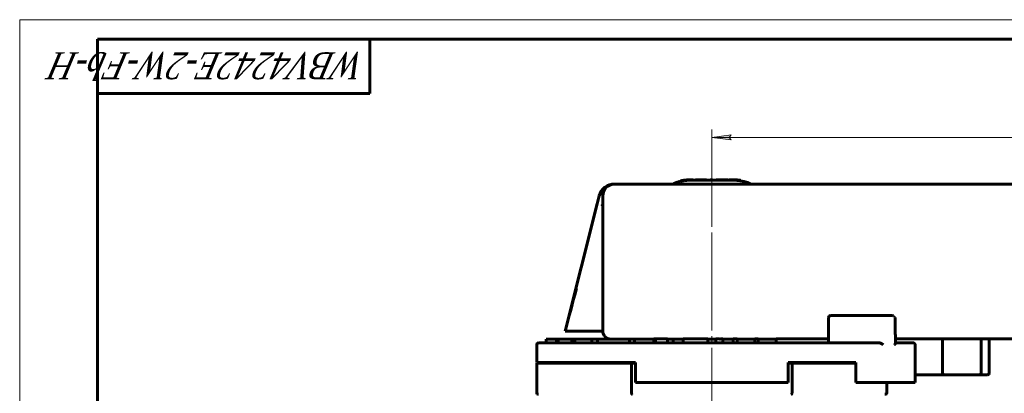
# Model space of a CAD drawing. Header units: millimetres. Extents: x 0 to 594, y 0 to 420.
# Tile 3 of 5: x 0 to 253, y 324 to 420. Entities that reach past the tile are written whole.
import ezdxf

# ---------------------------------------------------------------- set-up
doc = ezdxf.new("R2010")
doc.units = ezdxf.units.MM
for name, pattern in [('K5LT-1', [0]), ('K5LT_AXLED', [29.60556, 25.10556, -1.5, 1.5, -1.5]), ('K5LT_BASIC', [0]), ('K5LT_THIN', [0])]:
    doc.linetypes.add(name, pattern=pattern)
doc.layers.add('Системный слой', color=7, linetype='Continuous')
doc.layers.add('Системный слой (1)', color=7, linetype='Continuous', true_color=0x6c6c6c)
doc.styles.add('KDIMTEXTSTYLE', font='txt', dxfattribs={"width": 0.96, "oblique": 15, "height": 5})
doc.styles.add('KTEXTSTYLE', font='txt', dxfattribs={"width": 0.96, "height": 5})
doc.dimstyles.new('KDIMSTYLE (1.00)', dxfattribs={"dimtxt": 5, "dimasz": 1, "dimexe": 2, "dimexo": 0, "dimgap": 1, "dimtad": 1, "dimtxsty": 'KDIMTEXTSTYLE', "dimsah": 1, "dimcen": 0, "dimdle": 1, "dimadec": 0, "dimazin": 0, "dimtfac": 0.667, "dimtmove": 0, "dimatfit": 3, "dimfxl": 1, "dimtvp": 1, "dimtolj": 1, "dimtzin": 0, "dimarcsym": 0})

# ---------------------------------------------------------------- blocks, each defined once
blk = doc.blocks.new('U1')
at = {"layer": 'Системный слой (1)', "color": 143, "linetype": 'K5LT_BASIC', "lineweight": 60, "true_color": 0x33acca}
for p, q in [((162.95, 337.97), (166.49, 337.97)), ((170.52, 337.97), (176.84, 337.97)), ((178.84, 337.97), (179.84, 337.97))]:
    blk.add_line(p, q, dxfattribs=at)
blk = doc.blocks.new('U3')
at = {"layer": 'Системный слой (1)', "color": 143, "linetype": 'K5LT_BASIC', "lineweight": 60, "true_color": 0x33acca}
for p, q in [((186.13, 378.43), (185.22, 378.63)), ((187, 378.14), (186.13, 378.43)), ((187.84, 377.77), (187, 378.14))]:
    blk.add_line(p, q, dxfattribs=at)
blk = doc.blocks.new('U4')
at = {"layer": 'Системный слой (1)', "color": 143, "linetype": 'K5LT_BASIC', "lineweight": 60, "true_color": 0x33acca}
for p, q in [((157.23, 331.77), (158.23, 331.77)), ((197.46, 331.77), (198.46, 331.77))]:
    blk.add_line(p, q, dxfattribs=at)
blk = doc.blocks.new('U5')
at = {"layer": 'Системный слой (1)', "color": 143, "linetype": 'K5LT_BASIC', "lineweight": 60, "true_color": 0x33acca}
for p, q in [((180.09, 337.97), (180.66, 337.97)), ((183.3, 337.97), (184.37, 337.97)), ((188.93, 337.97), (189.79, 337.97)), ((194.39, 337.97), (207.84, 337.97)), ((225.06, 337.97), (269.36, 337.97))]:
    blk.add_line(p, q, dxfattribs=at)
blk = doc.blocks.new('D0')
at = {"layer": 'Системный слой (1)'}
for points in [[(182.34, 389.76), (182.84, 390.42), (177.84, 389.76), (182.84, 389.11)], [(379.84, 389.76), (374.84, 390.42), (375.34, 389.76), (374.84, 389.11)]]:
    blk.add_hatch(color=7, dxfattribs=at).paths.add_polyline_path(points)
at = {"layer": 'Системный слой (1)', "color": 7, "linetype": 'K5LT_THIN', "lineweight": 18, "true_color": 0xffffff}
for p, q in [((177.84, 366.77), (177.84, 391.76)), ((177.84, 389.76), (182.84, 390.42)), ((182.84, 389.11), (177.84, 389.76)), ((182.84, 390.42), (182.34, 389.76)), ((182.34, 389.76), (182.84, 389.11)), ((375.34, 389.76), (374.84, 390.42)), ((374.84, 390.42), (379.84, 389.76)), ((379.84, 389.76), (374.84, 389.11)), ((374.84, 389.11), (375.34, 389.76)), ((379.84, 362.77), (379.84, 391.76))]:
    blk.add_line(p, q, dxfattribs=at)
blk.add_wipeout([(273.17, 390.76), (273.17, 398.15), (284.06, 398.15), (284.06, 390.76)]).dxf.layer = 'Системный слой (1)'
blk.add_line((379.84, 389.76), (177.84, 389.76), dxfattribs=at)
at = {"layer": 'Системный слой (1)', "color": 7, "insert": (273.17, 397.35), "char_height": 5, "attachment_point": 1, "style": 'KTEXTSTYLE'}
blk.add_mtext('\\fArial|b0|c204|p34;\\H5.0;\\W1.000;\\Q15;\\fGOST Type AU|b0|i0|c204|p34;\\Q15;\\W0.960;202', dxfattribs=at)
blk = doc.blocks.new('KDIMARROW_01')
at = {"layer": 'Системный слой'}
blk.add_hatch(color=0, dxfattribs=at).paths.add_polyline_path([(0, 0), (-5, 0.66), (-4.5, 0), (-5, -0.66)])
at = {"layer": 'Системный слой', "color": 0, "linetype": 'K5LT_THIN', "lineweight": 18}
for p, q in [((-4.5, 0), (-5, 0.66)), ((-5, 0.66), (0, 0)), ((0, 0), (-5, -0.66)), ((-5, -0.66), (-4.5, 0))]:
    blk.add_line(p, q, dxfattribs=at)
at = {"layer": 'Системный слой (1)', "color": 0, "linetype": 'K5LT_THIN', "lineweight": 18}
blk.add_line((177.84, 221.77), (176.84, 221.77), dxfattribs=at)
blk = doc.blocks.new('U8')
at = {"layer": 'Системный слой (1)', "color": 30, "linetype": 'K5LT_AXLED', "lineweight": 18, "true_color": 0xff8000}
for q in [(177.84, 380.77), (84.12, 221.77), (269.34, 221.77), (177.84, 129.29)]:
    blk.add_line((177.84, 221.77), q, dxfattribs=at)
blk = doc.blocks.new('U23')
at = {"color": 7, "linetype": 'K5LT_THIN', "lineweight": 18, "true_color": 0xffffff}
for p, q in [((0, 0), (0, 420)), ((0, 420), (594, 420))]:
    blk.add_line(p, q, dxfattribs=at)
at = {"color": 143, "linetype": 'K5LT_BASIC', "lineweight": 60, "true_color": 0x33acca}
for p, q in [((20, 5), (20, 415)), ((20, 415), (589, 415)), ((90, 415), (90, 401)), ((90, 401), (20, 401))]:
    blk.add_line(p, q, dxfattribs=at)
at = {"color": 7, "insert": (88.86, 404.64), "char_height": 7, "attachment_point": 1, "rotation": 180, "style": 'KTEXTSTYLE'}
blk.add_mtext('\\fArial|b0|c204|p34;\\H5.0;\\W1.000;\\Q15;\\fGOST Type AU|b0|i0|c204|p34;\\Q15;\\W0.857;\\H7.00;WBV4242E-2W-Fb-H', dxfattribs=at)

msp = doc.modelspace()

# ---------------------------------------------------------------- linework, layer by layer
at = {"layer": 'Системный слой (1)', "color": 143, "linetype": 'K5LT_BASIC', "lineweight": 60, "true_color": 0x33acca}
for p, q in [((152.839, 377.768), (152.843, 377.768)), ((180.094, 377.768), (152.843, 377.768)), ((169.895, 378.615), (169.895, 378.561)), ((169.895, 378.561), (169.895, 378.458)), ((170.427, 378.699), (170.427, 378.723)), ((172.286, 378.868), (172.163, 378.868)), ((172.232, 378.868), (172.286, 378.868)), ((172.232, 378.868), (172.232, 378.768)), ((172.286, 378.768), (172.232, 378.768)), ((172.286, 378.868), (173.049, 378.868)), ((183.28, 378.768), (172.286, 378.768)), ((173.049, 378.868), (173.049, 378.768)), ((173.626, 378.868), (173.626, 378.768)), ((173.626, 378.868), (174.122, 378.868)), ((174.122, 378.868), (174.122, 378.768)), ((174.122, 378.868), (175.892, 378.868)), ((175.892, 378.868), (175.892, 378.768)), ((175.892, 378.868), (176.488, 378.868)), ((176.488, 378.868), (176.488, 378.768)), ((177.402, 378.868), (178.044, 378.868)), ((177.402, 378.868), (177.402, 378.768)), ((178.044, 378.868), (178.044, 378.768)), ((178.965, 378.868), (179.496, 378.868)), ((178.965, 378.868), (178.965, 378.768)), ((179.496, 378.868), (179.496, 378.768)), ((179.496, 378.868), (180.106, 378.868)), ((269.546, 377.768), (180.094, 377.768)), ((180.106, 378.868), (181.37, 378.868)), ((180.106, 378.868), (180.106, 378.768)), ((181.37, 378.868), (182.06, 378.868)), ((181.37, 378.868), (181.37, 378.768)), ((182.06, 378.868), (182.06, 378.768)), ((182.33, 378.868), (182.33, 378.768)), ((182.33, 378.868), (182.712, 378.868)), ((182.712, 378.868), (183.28, 378.868)), ((182.712, 378.868), (182.712, 378.768)), ((183.415, 378.868), (183.28, 378.868)), ((184.842, 378.762), (184.842, 378.661)), ((185.224, 378.728), (185.224, 378.729)), ((185.224, 378.728), (185.224, 378.626)), ((148.893, 374.707), (148.388, 372.699)), ((149.843, 374.768), (149.843, 339.968)), ((148.388, 372.699), (140.161, 339.968)), ((149.843, 368.897), (149.843, 369.567)), ((207.843, 343.468), (207.843, 336.968)), ((221.156, 343.968), (208.314, 343.967)), ((221.515, 343.968), (221.156, 343.968)), ((224.268, 343.968), (221.515, 343.968)), ((224.922, 339.968), (224.922, 343.468)), ((140.161, 339.968), (140.167, 339.968)), ((140.167, 339.968), (141.033, 339.968)), ((149.186, 339.968), (141.033, 339.968)), ((149.186, 339.968), (149.843, 339.968)), ((209.839, 336.968), (133.343, 336.968)), ((135.263, 336.968), (135.263, 337.968)), ((135.263, 337.968), (137.969, 337.968)), ((137.969, 336.968), (137.969, 337.968)), ((137.969, 337.968), (138.357, 337.968)), ((138.357, 336.968), (138.357, 337.968)), ((138.357, 337.968), (141.892, 337.968)), ((141.892, 337.968), (142.642, 337.968)), ((141.892, 336.968), (141.892, 337.968)), ((142.642, 336.968), (142.642, 337.968)), ((142.642, 337.968), (147.027, 337.968)), ((147.027, 336.968), (147.027, 337.968)), ((147.027, 337.968), (148.442, 337.968)), ((148.442, 336.968), (148.442, 337.968)), ((148.442, 337.968), (156.653, 337.968)), ((156.653, 337.968), (157.953, 337.968)), ((156.653, 336.968), (156.653, 337.968)), ((157.953, 337.968), (162.953, 337.968)), ((157.953, 336.968), (157.953, 337.968)), ((162.953, 336.968), (162.953, 337.968)), ((163.343, 336.968), (163.343, 337.968)), ((166.486, 336.968), (166.486, 337.968)), ((166.486, 337.968), (167.935, 337.968)), ((167.935, 336.968), (167.935, 337.968)), ((167.935, 337.968), (170.523, 337.968)), ((170.523, 336.968), (170.523, 337.968)), ((176.843, 337.968), (178.843, 337.968)), ((176.843, 336.968), (176.843, 337.968)), ((178.843, 336.968), (178.843, 337.968)), ((179.835, 337.968), (180.094, 337.968)), ((180.66, 337.968), (181.978, 337.968)), ((180.66, 336.968), (180.66, 337.968)), ((181.978, 337.968), (183.302, 337.968)), ((183.302, 336.968), (183.302, 337.968)), ((184.371, 336.968), (184.371, 337.968)), ((184.371, 337.968), (186.655, 337.968)), ((186.655, 337.968), (188.933, 337.968)), ((188.933, 336.968), (188.933, 337.968)), ((189.79, 336.968), (189.79, 337.968)), ((189.79, 337.968), (192.19, 337.968)), ((192.19, 337.968), (194.391, 337.968)), ((194.391, 336.968), (194.391, 337.968)), ((220.885, 336.968), (209.839, 336.968)), ((225.056, 336.917), (225.056, 338.645)), ((228.57, 336.968), (225.056, 336.968)), ((228.704, 336.968), (228.57, 336.968)), ((229.594, 336.968), (228.704, 336.968)), ((229.6, 336.968), (229.594, 336.968)), ((237.088, 329.268), (237.088, 337.968)), ((247.088, 329.268), (247.088, 337.968)), ((249.148, 329.268), (249.148, 337.968)), ((132.843, 336.468), (132.843, 331.968)), ((230.1, 336.468), (230.1, 326.768)), ((132.843, 331.968), (158.228, 331.968)), ((132.843, 331.768), (132.843, 324.268)), ((132.843, 331.768), (157.227, 331.768)), ((157.227, 331.768), (157.227, 324.268)), ((158.18, 331.768), (158.18, 331.968)), ((158.228, 331.968), (158.228, 326.768)), ((197.458, 331.968), (210.198, 331.968)), ((197.458, 326.768), (197.458, 331.968)), ((198.458, 331.968), (198.458, 331.768)), ((198.458, 331.768), (198.458, 324.268)), ((198.458, 331.768), (214.873, 331.768)), ((198.664, 331.768), (198.664, 331.968)), ((201.636, 331.968), (201.636, 331.768)), ((204.451, 331.968), (204.451, 331.768)), ((207.375, 331.768), (207.375, 331.968)), ((210.198, 331.968), (214.873, 331.968)), ((212.456, 331.968), (212.456, 331.768)), ((214.873, 331.968), (214.873, 326.768)), ((197.458, 326.768), (158.228, 326.768)), ((228.93, 326.768), (214.873, 326.768)), ((222.843, 326.768), (222.843, 324.268)), ((228.93, 326.768), (229.198, 326.768)), ((230.088, 326.768), (229.198, 326.768)), ((230.088, 326.768), (230.1, 326.768)), ((230.1, 328.768), (236.088, 328.768)), ((236.088, 328.768), (237.588, 328.768)), ((237.588, 328.768), (238.088, 328.768)), ((238.088, 328.768), (246.088, 328.768)), ((246.088, 328.768), (246.588, 328.768)), ((246.588, 328.768), (248.088, 328.768)), ((248.088, 328.768), (248.148, 328.768)), ((248.148, 328.768), (248.648, 328.768))]:
    msp.add_line(p, q, dxfattribs=at)
for centre, radius, start, end in [((152.821, 373.719), 4.051, 88.25191, 165.89116), ((152.843, 374.768), 3, 90, 180), ((152.843, 374.768), 3, 90, 132.58667), ((152.843, 374.768), 3, 90, 97.16643), ((208.343, 343.468), 0.5, 90, 180), ((208.343, 343.468), 0.5, 90, 180), ((151.843, 339.968), 2, 180, 270), ((133.343, 336.468), 0.5, 90, 180), ((237.588, 329.268), 0.5, 180, 270), ((246.588, 329.268), 0.5, 270, 0), ((248.648, 329.268), 0.5, 270, 0), ((133.343, 324.268), 0.5, 180, 270), ((222.343, 324.268), 0.5, 270, 0)]:
    msp.add_arc(centre, radius, start, end, dxfattribs=at)
for centre, major_axis, ratio, start_param, end_param in [((151.473, 371.924), (-1.674, 1.095), 0.6102422, 0.51578, 0.6126879), ((144.879, 350.535), (-9.36, -34.023), 0.0521592, 4.7135475, 5.0425174), ((224.268, 343.468), (0.695, 0), 0.7190084, 1.1164823, 1.5707963), ((220.885, 336.468), (0.695, 0), 0.7190084, 1.1701617, 1.5707963)]:
    msp.add_ellipse(centre, major_axis=major_axis, ratio=ratio, start_param=start_param, end_param=end_param, dxfattribs=at)
for points, knots in [([(152.843, 377.768), (152.84, 377.768), (152.838, 377.768), (152.833, 377.768), (152.831, 377.768), (152.826, 377.768), (152.823, 377.768), (152.816, 377.768), (152.812, 377.768), (152.803, 377.767), (152.799, 377.767), (152.79, 377.767), (152.785, 377.767), (152.779, 377.767), (152.777, 377.767), (152.775, 377.767)], [0, 0, 0, 0, 0.5351032, 0.5351032, 1.0702064, 1.0702064, 1.6054966, 1.6054966, 2.6050538, 2.6050538, 3.6046111, 3.6046111, 4.6041683, 4.6041683, 4.9977862, 4.9977862, 4.9977862, 4.9977862]), ([(152.843, 377.768), (152.84, 377.768), (152.838, 377.768), (152.833, 377.768), (152.831, 377.768), (152.826, 377.768), (152.823, 377.768), (152.817, 377.768), (152.812, 377.768), (152.803, 377.767), (152.799, 377.767), (152.79, 377.767), (152.786, 377.767), (152.779, 377.767), (152.778, 377.767), (152.776, 377.767)], [0, 0, 0, 0, 0.5406629, 0.5406629, 1.0813258, 1.0813258, 1.6222053, 1.6222053, 2.6217573, 2.6217573, 3.6213092, 3.6213092, 4.6208612, 4.6208612, 4.9977598, 4.9977598, 4.9977598, 4.9977598]), ([(167.843, 377.768), (167.843, 377.768), (167.844, 377.768), (167.845, 377.769), (167.845, 377.769), (167.846, 377.769), (167.847, 377.77), (167.849, 377.771), (167.85, 377.771), (167.852, 377.772), (167.854, 377.773), (167.858, 377.775), (167.861, 377.777), (167.869, 377.781), (167.873, 377.783), (167.883, 377.788), (167.889, 377.791), (167.907, 377.799), (167.919, 377.805), (167.949, 377.82), (167.966, 377.828), (168.008, 377.848), (168.032, 377.86), (168.104, 377.893), (168.152, 377.915), (168.272, 377.969), (168.345, 378.001), (168.516, 378.072), (168.614, 378.111), (168.85, 378.201), (168.988, 378.25), (169.267, 378.341), (169.407, 378.384), (169.664, 378.455), (169.779, 378.484), (169.895, 378.512)], [0, 0, 0, 0, 0.0064719, 0.0064719, 0.0129437, 0.0129437, 0.0258875, 0.0258875, 0.0453031, 0.0453031, 0.0711911, 0.0711911, 0.1229666, 0.1229666, 0.2006294, 0.2006294, 0.3041909, 0.3041909, 0.5113004, 0.5113004, 0.8219578, 0.8219578, 1.2363443, 1.2363443, 2.0648986, 2.0648986, 3.3076206, 3.3076206, 4.9669264, 4.9669264, 7.2655098, 7.2655098, 9.5704193, 9.5704193, 11.4400022, 11.4400022, 11.4400022, 11.4400022]), ([(169.895, 378.561), (170.077, 378.607), (170.262, 378.648), (170.57, 378.707), (170.693, 378.729), (170.816, 378.748)], [3.158489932, 3.158489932, 3.158489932, 3.158489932, 3.210488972, 3.210488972, 3.244788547, 3.244788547, 3.244788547, 3.244788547]), ([(170.816, 378.646), (170.7, 378.628), (170.583, 378.608), (170.275, 378.549), (170.084, 378.506), (169.895, 378.458)], [4.554250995, 4.554250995, 4.554250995, 4.554250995, 4.586689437, 4.586689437, 4.640599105, 4.640599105, 4.640599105, 4.640599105]), ([(170.816, 378.748), (170.879, 378.757), (170.938, 378.766), (171.052, 378.782), (171.107, 378.789), (171.213, 378.802), (171.263, 378.808), (171.364, 378.819), (171.413, 378.823), (171.513, 378.832), (171.56, 378.836), (171.605, 378.839), (171.61, 378.84), (171.758, 378.851), (171.969, 378.863), (172.166, 378.867), (172.232, 378.868)], [-0.11194034, -0.11194034, -0.11194034, -0.11194034, -0.10503508, -0.10503508, -0.09781006, -0.09781006, -0.0900515, -0.0900515, -0.08089295, -0.08089295, -0.06925509, -0.06925509, -0.0677414, -0.0677414, -0.02361788, 0, 0, 0, 0]), ([(172.232, 378.768), (171.944, 378.765), (171.712, 378.748), (171.466, 378.728), (171.342, 378.716), (171.088, 378.686), (170.951, 378.667), (170.816, 378.646)], [0, 0, 0, 0, 0.10221226, 0.10221226, 0.19550076, 0.19550076, 0.30090359, 0.30090359, 0.30090359, 0.30090359]), ([(171.937, 378.864), (171.865, 378.862), (171.789, 378.859), (171.594, 378.848), (171.498, 378.84), (171.252, 378.82), (171.037, 378.796), (170.832, 378.766)], [-0.085970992, -0.085970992, -0.085970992, -0.085970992, -0.076025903, -0.076025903, -0.062042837, -0.062042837, 0, 0, 0, 0]), ([(183.775, 378.755), (183.688, 378.759), (183.601, 378.763), (183.435, 378.767), (183.357, 378.768), (183.28, 378.768)], [0, 0, 0, 0, 0.026127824, 0.026127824, 0.049926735, 0.049926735, 0.049926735, 0.049926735]), ([(183.775, 378.861), (183.694, 378.864), (183.611, 378.866), (183.512, 378.867), (183.492, 378.867), (183.474, 378.868), (183.456, 378.868), (183.436, 378.868), (183.415, 378.868)], [-0.108664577, -0.108664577, -0.108664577, -0.108664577, -0.069764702, -0.069764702, -0.060457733, -0.060457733, -0.060457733, -0.051679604, -0.051679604, -0.051679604, -0.051679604]), ([(184.521, 378.813), (184.485, 378.816), (184.441, 378.82), (184.323, 378.829), (184.257, 378.834), (184.075, 378.847), (183.925, 378.855), (183.775, 378.861)], [-0.070482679, -0.070482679, -0.070482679, -0.070482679, -0.059416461, -0.059416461, -0.045079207, -0.045079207, 0, 0, 0, 0]), ([(183.775, 378.855), (184.128, 378.838), (184.331, 378.816), (184.591, 378.791), (184.725, 378.776), (184.842, 378.762)], [-0.084288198, -0.084288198, -0.084288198, -0.084288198, -0.049268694, -0.049268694, 0, 0, 0, 0]), ([(184.842, 378.661), (184.738, 378.673), (184.62, 378.687), (184.439, 378.705), (184.391, 378.71), (184.161, 378.731), (183.963, 378.746), (183.775, 378.755)], [0, 0, 0, 0, 0.04386376, 0.04386376, 0.05950687, 0.05950687, 0.11357053, 0.11357053, 0.11357053, 0.11357053]), ([(184.693, 378.804), (184.693, 378.804), (184.691, 378.804), (184.687, 378.803), (184.682, 378.803), (184.674, 378.803), (184.671, 378.803), (184.665, 378.803), (184.662, 378.803), (184.658, 378.804), (184.658, 378.804), (184.656, 378.804), (184.656, 378.804), (184.634, 378.805), (184.596, 378.807), (184.535, 378.812), (184.528, 378.813), (184.521, 378.813)], [-0.057165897, -0.057165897, -0.057165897, -0.057165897, -0.052490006, -0.052490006, -0.04609295, -0.04609295, -0.041864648, -0.041864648, -0.038221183, -0.038221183, -0.037153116, -0.037153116, -0.036208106, -0.036208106, -0.003900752, -0.003900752, 0, 0, 0, 0]), ([(184.842, 378.762), (184.912, 378.754), (184.973, 378.747), (185.093, 378.734), (185.125, 378.731), (185.204, 378.725), (185.224, 378.726), (185.224, 378.728)], [-0.098685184, -0.098685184, -0.098685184, -0.098685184, -0.086942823, -0.086942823, -0.070667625, -0.070667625, 0, 0, 0, 0]), ([(185.224, 378.626), (185.224, 378.624), (185.204, 378.624), (185.128, 378.63), (185.098, 378.632), (184.985, 378.645), (184.919, 378.652), (184.842, 378.661)], [0, 0, 0, 0, 0.07000591, 0.07000591, 0.085882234, 0.085882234, 0.099610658, 0.099610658, 0.099610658, 0.099610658]), ([(224.922, 339.968), (224.922, 339.9), (224.926, 339.766), (224.944, 339.554), (224.975, 339.313), (225.017, 339.055), (225.048, 338.825), (225.056, 338.696), (225.056, 338.645)], [0, 0, 0, 0, 1.2551408, 2.4939397, 3.9884582, 5.9263836, 7.7382215, 9, 9, 9, 9]), ([(221.156, 336.928), (221.23, 336.906), (221.302, 336.875), (221.462, 336.795), (221.559, 336.733), (221.734, 336.602), (221.812, 336.532), (221.875, 336.468)], [0.290987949, 0.290987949, 0.290987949, 0.290987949, 0.312563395, 0.312563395, 0.345827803, 0.345827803, 0.37909221, 0.37909221, 0.37909221, 0.37909221]), ([(224.775, 336.468), (224.801, 336.495), (224.852, 336.55), (224.917, 336.63), (224.967, 336.701), (225.007, 336.767), (225.035, 336.825), (225.052, 336.877), (225.056, 336.905), (225.056, 336.917)], [0, 0, 0, 0, 1.6649092, 3.2338994, 4.6508701, 5.8776563, 7.3851307, 8.7745993, 10, 10, 10, 10]), ([(157.349, 323.768), (157.349, 323.768), (157.348, 323.768), (157.34, 323.768), (157.331, 323.772), (157.315, 323.786), (157.307, 323.797), (157.285, 323.838), (157.272, 323.876), (157.25, 323.969), (157.242, 324.023), (157.23, 324.142), (157.227, 324.204), (157.227, 324.268)], [-0.000325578, -0.000325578, -0.000325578, -0.000325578, 0, 0, 0.010697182, 0.010697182, 0.021368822, 0.021368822, 0.041257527, 0.041257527, 0.060573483, 0.060573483, 0.07960867, 0.07960867, 0.07960867, 0.07960867]), ([(198.337, 323.768), (198.337, 323.768), (198.337, 323.768), (198.346, 323.768), (198.354, 323.772), (198.371, 323.786), (198.379, 323.797), (198.401, 323.838), (198.414, 323.876), (198.436, 323.969), (198.444, 324.023), (198.455, 324.142), (198.458, 324.204), (198.458, 324.268)], [-0.079851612, -0.079851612, -0.079851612, -0.079851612, -0.079526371, -0.079526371, -0.068840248, -0.068840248, -0.05817964, -0.05817964, -0.038311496, -0.038311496, -0.019015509, -0.019015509, 0, 0, 0, 0])]:
    msp.add_open_spline(points, degree=3, knots=knots, dxfattribs=at)
for points, weights in [([(169.895, 378.615), (170.159, 378.676), (170.427, 378.723)], [0.975430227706, 0.974052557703, 0.97345436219]), ([(185.224, 378.729), (184.959, 378.775), (184.693, 378.805)], [0.973573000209, 0.972634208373, 0.972457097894]), ([(229.6, 336.968), (230.1, 336.968), (230.1, 336.468)], [0.943665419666, 0.667272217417, 0.943665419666])]:
    msp.add_rational_spline(points, weights, degree=2, dxfattribs=at)
for points in [[(170.832, 378.766), (170.697, 378.747), (170.562, 378.724), (170.427, 378.699)], [(172.163, 378.868), (172.097, 378.868), (172.022, 378.867), (171.937, 378.864)], [(183.28, 378.868), (183.441, 378.868), (183.61, 378.863), (183.775, 378.855)], [(149.736, 372.44), (149.719, 372.419), (149.703, 372.396), (149.688, 372.372)], [(149.736, 372.44), (149.733, 372.379), (149.728, 372.31), (149.72, 372.232)]]:
    msp.add_open_spline(points, degree=3, dxfattribs=at)
at = {"layer": 'Системный слой (1)', "color": 7, "linetype": 'K5LT-1'}
msp.add_open_spline([(224.573, 343.917), (224.593, 343.91), (224.634, 343.894), (224.691, 343.863), (224.744, 343.826), (224.79, 343.784), (224.831, 343.738), (224.864, 343.688), (224.885, 343.644), (224.899, 343.608), (224.907, 343.581), (224.913, 343.554), (224.917, 343.531), (224.92, 343.512), (224.921, 343.497), (224.922, 343.482), (224.922, 343.473), (224.922, 343.468)], degree=3, knots=[0, 0, 0, 0, 1.0695674, 2.1358851, 3.1941966, 4.2405783, 5.2364949, 6.2324114, 7.1907489, 7.656303, 8.121857, 8.5780694, 9.0342818, 9.2757114, 9.5171409, 9.7585705, 10, 10, 10, 10], dxfattribs=at)

# ---------------------------------------------------------------- block references
at = {"layer": 'Системный слой (1)'}
for name in ['U3', 'U1', 'U5', 'U4']:
    msp.add_blockref(name, (0, 0), dxfattribs=at)

# ---------------------------------------------------------------- next in the draw order: dimensions: what is measured, and where the dimension line sits
at = {"layer": 'Системный слой (1)', "color": 7}
dim = msp.add_linear_dim(base=(379.843, 389.764), p1=(177.843, 366.768), p2=(379.843, 362.768), dimstyle='KDIMSTYLE (1.00)', override={"dimexo": 0, "dimpost": '\\fGOST Type AU|b0|c204|p34;\\H5.0;\\W0.960;\\Q15;<>', "dimblk1": 'KDIMARROW_01', "dimblk2": 'KDIMARROW_01', "dimse1": 0, "dimse2": 0, "dimclrt": 7, "dimtol": 1, "dimtp": 0, "dimtm": 0, "dimtdec": 5, "dimtolj": 1}, dxfattribs=at)
dim.commit()
dim.dimension.update_dxf_attribs({"geometry": 'D0', "text_midpoint": (278.843, 389.764), "dimtype": 160})

# ---------------------------------------------------------------- next in the draw order: block references
msp.add_blockref('U23', (0, 0))
at = {"layer": 'Системный слой (1)'}
msp.add_blockref('U8', (0, 0), dxfattribs=at)

doc.saveas('drawing.dxf')
